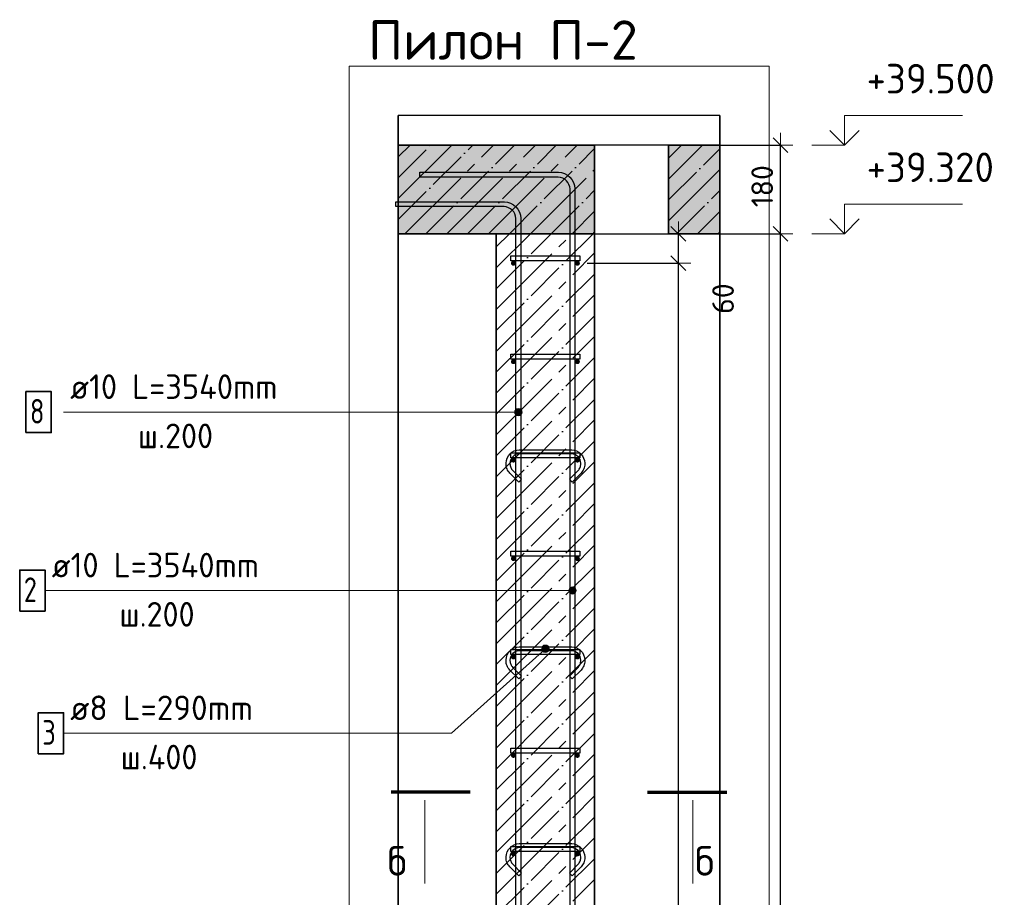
# Model space of a CAD drawing. Header units: millimetres. Extents: x -2995 to 60896, y -2809 to 57831.
# Tile 122 of 169: x 55301 to 57300, y 24514 to 26297. Entities that reach past the tile are written whole.
import ezdxf

# ---------------------------------------------------------------- set-up
doc = ezdxf.new("R2010")
doc.units = ezdxf.units.MM
doc.header["$PDMODE"] = 65
doc.linetypes.add('______11', pattern=[100, 80, -10, 0, -10])
doc.linetypes.add('______5', pattern=[220, 160, -20, 20, -20])
for name, color, linetype, lineweight in [('Standard', 7, 'Continuous', 25), ('Арм.стержн. Арматура края', 96, 'Continuous', 35), ('Арм.стержн. вертикальными 1', 22, 'Continuous', 35), ('Арм.стержн.горизонт. 1', 180, 'Continuous', 35), ('Высотная отметки_ общее', 7, 'Continuous', 13), ('Размерная линия_ общее', 7, 'Continuous', 13)]:
    doc.layers.add(name, color=color, linetype=linetype, lineweight=lineweight)
doc.layers.add('Арм.стержн.Стяжки', color=7, linetype='Continuous', lineweight=35, true_color=0x501e0f)
doc.styles.add('ISOCPEUR', font='ISOCPEUR')
doc.dimstyles.new('DIMSTYLE_12', dxfattribs={"dimtxt": 44, "dimasz": 50, "dimexe": 0, "dimexo": 0, "dimgap": 22, "dimtad": 0, "dimdec": 0, "dimrnd": 5, "dimzin": 12, "dimdsep": 46, "dimtxsty": 'ISOCPEUR', "dimblk1": 'ALL_ML_STRICH', "dimblk2": 'ALL_ML_STRICH', "dimsah": 1, "dimcen": 0, "dimclrd": 7, "dimclre": 256, "dimclrt": 7, "dimadec": 0, "dimazin": 0, "dimtfac": 1, "dimtdec": 0, "dimtix": 1, "dimtmove": 2, "dimatfit": 3, "dimfxl": 0, "dimtvp": 1.2, "dimtzin": 0, "dimlwd": 0, "dimlwe": -3, "dimarcsym": 0})
doc.dimstyles.new('DIMSTYLE_5', dxfattribs={"dimtxt": 44, "dimasz": 50, "dimexe": 0, "dimexo": 0, "dimgap": 22, "dimtad": 2, "dimdec": 0, "dimrnd": 5, "dimzin": 12, "dimdsep": 46, "dimtxsty": 'ISOCPEUR', "dimblk1": 'ALL_ML_STRICH', "dimblk2": 'ALL_ML_STRICH', "dimsah": 1, "dimcen": 0, "dimclrd": 7, "dimclre": 256, "dimclrt": 7, "dimadec": 0, "dimazin": 0, "dimtfac": 1, "dimtdec": 0, "dimtix": 1, "dimtmove": 2, "dimatfit": 3, "dimfxl": 0, "dimtzin": 0, "dimlwd": 0, "dimlwe": -3, "dimarcsym": 0})

# ---------------------------------------------------------------- blocks, each defined once
blk = doc.blocks.new('COMPLEX_ELEVATIONDIM_2')
at = {"layer": 'Высотная отметки_ общее', "color": 7, "linetype": 'Continuous', "lineweight": 13, "transparency": 33554687}
for p, q in [((56975.5, 26042), (56975.5, 26102)), ((56975.5, 26102), (57215.5, 26102)), ((56975.5, 26042), (56945.5, 26072)), ((56975.5, 26042), (57005.5, 26072)), ((56975.5, 26042), (56909.3, 26042)), ((56975.5, 26042), (56975.5, 26042)), ((56975.5, 26042), (56975.5, 26042)), ((56975.5, 26042), (56975.5, 26042)), ((56975.5, 26042), (56975.5, 26042)), ((56975.5, 25862), (56975.5, 25922)), ((56975.5, 25922), (57215.5, 25922)), ((56975.5, 25862), (56945.5, 25892)), ((56975.5, 25862), (57005.5, 25892)), ((56975.5, 25862), (56909.3, 25862)), ((56975.5, 25862), (56975.5, 25862)), ((56975.5, 25862), (56975.5, 25862)), ((56975.5, 25862), (56975.5, 25862)), ((56975.5, 25862), (56975.5, 25862)), ((56975.5, 22742), (56975.5, 22802)), ((56975.5, 22802), (57215.5, 22802)), ((56975.5, 22742), (56945.5, 22772)), ((56975.5, 22742), (57005.5, 22772)), ((56975.5, 22742), (56975.5, 22742)), ((56975.5, 22742), (56975.5, 22742)), ((56975.5, 22742), (56975.5, 22742)), ((56975.5, 22742), (56975.5, 22742))]:
    blk.add_line(p, q, dxfattribs=at)
blk.add_lwpolyline([(56975.5, 22742), (56915.5, 22742), (56915.5, 22742), (56909.3, 22742)], dxfattribs=at)
at = {"layer": 'Высотная отметки_ общее', "color": 7, "linetype": 'Continuous', "lineweight": 13, "transparency": 33554687, "char_height": 60, "width": 298.477, "attachment_point": 7, "style": 'ISOCPEUR'}
for s, insert in [('\\W0.96;+39.500', (57020.5, 26147)), ('\\W0.96;+39.320', (57020.5, 25967)), ('\\W0.96;+36.200', (57020.5, 22847))]:
    blk.add_mtext(s, dxfattribs=dict(at, insert=insert))
blk = doc.blocks.new('ALL_ML_STRICH')
at = {"color": 0, "linetype": 'ByBlock', "lineweight": -2}
for p, q in [((0, -0.5), (0, 0.5)), ((-1, 0), (0.5, 0)), ((-0.3, -0.3), (0.3, 0.3))]:
    blk.add_line(p, q, dxfattribs=at)
blk = doc.blocks.new('*D126')
at = {"layer": 'DEFPOINTS', "color": 7, "linetype": 'Continuous', "lineweight": 13, "transparency": 33554687}
for p in [(56433.2, 25802), (56433.2, 22802), (56638.2, 22802)]:
    blk.add_point(p, dxfattribs=at)
at = {"layer": 'Размерная линия_ общее', "color": 253, "linetype": 'Continuous', "lineweight": -2, "true_color": 0xa0a0a0, "transparency": 33554687}
for p, q in [((56453.2, 25802), (56638.2, 25802)), ((56453.2, 22802), (56638.2, 22802))]:
    blk.add_line(p, q, dxfattribs=at)
at = {"layer": 'Размерная линия_ общее', "color": 7, "linetype": 'Continuous', "lineweight": -2, "transparency": 33554687}
blk.add_line((56638.2, 22802), (56638.2, 25802), dxfattribs=at)
at = {"layer": 'Размерная линия_ общее', "color": 7, "linetype": 'Continuous', "lineweight": 13, "transparency": 33554687, "xscale": 50, "yscale": 50, "zscale": 50}
for p, rotation in [((56638.2, 25802), 90), ((56638.2, 22802), 270)]:
    blk.add_blockref('ALL_ML_STRICH', p, dxfattribs=dict(at, rotation=rotation))
at = {"layer": 'Размерная линия_ общее', "color": 7, "linetype": 'Continuous', "lineweight": 13, "transparency": 33554687, "insert": (56579.2, 24154), "char_height": 44, "width": 2.2, "attachment_point": 1, "rotation": 90, "line_spacing_factor": 0.60241, "style": 'ISOCPEUR'}
blk.add_mtext('\\W0.91;15х200=3000', dxfattribs=at)
blk = doc.blocks.new('*D127')
at = {"layer": 'DEFPOINTS', "color": 7, "linetype": 'Continuous', "lineweight": 13, "transparency": 33554687}
for p in [(56468.2, 25862), (56433.2, 25802), (56638.2, 25802)]:
    blk.add_point(p, dxfattribs=at)
at = {"layer": 'Размерная линия_ общее', "color": 253, "linetype": 'Continuous', "lineweight": -2, "true_color": 0xa0a0a0, "transparency": 33554687}
for p, q in [((56488.2, 25862), (56638.2, 25862)), ((56453.2, 25802), (56638.2, 25802))]:
    blk.add_line(p, q, dxfattribs=at)
at = {"layer": 'Размерная линия_ общее', "color": 7, "linetype": 'Continuous', "lineweight": -2, "transparency": 33554687}
blk.add_line((56638.2, 25802), (56638.2, 25862), dxfattribs=at)
at = {"layer": 'Размерная линия_ общее', "color": 7, "linetype": 'Continuous', "lineweight": 13, "transparency": 33554687, "xscale": 50, "yscale": 50, "zscale": 50}
for p, rotation in [((56638.2, 25862), 90), ((56638.2, 25802), 270)]:
    blk.add_blockref('ALL_ML_STRICH', p, dxfattribs=dict(at, rotation=rotation))
at = {"layer": 'Размерная линия_ общее', "color": 7, "linetype": 'Continuous', "lineweight": 13, "transparency": 33554687, "insert": (56729, 25730.2), "char_height": 44, "width": 88, "attachment_point": 5, "rotation": 90, "style": 'ISOCPEUR'}
blk.add_mtext('\\A1;{60}', dxfattribs=at)
blk = doc.blocks.new('*D128')
at = {"layer": 'DEFPOINTS', "color": 7, "linetype": 'Continuous', "lineweight": 13, "transparency": 33554687}
for p in [(56468.2, 25862), (56516.2, 22742), (56845.5, 22742)]:
    blk.add_point(p, dxfattribs=at)
at = {"layer": 'Размерная линия_ общее', "color": 253, "linetype": 'Continuous', "lineweight": -2, "true_color": 0xa0a0a0, "transparency": 33554687}
for p, q in [((56488.2, 25862), (56845.5, 25862)), ((56536.2, 22742), (56845.5, 22742))]:
    blk.add_line(p, q, dxfattribs=at)
at = {"layer": 'Размерная линия_ общее', "color": 7, "linetype": 'Continuous', "lineweight": -2, "transparency": 33554687}
blk.add_line((56845.5, 22742), (56845.5, 25862), dxfattribs=at)
at = {"layer": 'Размерная линия_ общее', "color": 7, "linetype": 'Continuous', "lineweight": 13, "transparency": 33554687, "xscale": 50, "yscale": 50, "zscale": 50}
for p, rotation in [((56845.5, 25862), 90), ((56845.5, 22742), 270)]:
    blk.add_blockref('ALL_ML_STRICH', p, dxfattribs=dict(at, rotation=rotation))
at = {"layer": 'Размерная линия_ общее', "color": 7, "linetype": 'Continuous', "lineweight": 13, "transparency": 33554687, "insert": (56808.5, 24308.6), "char_height": 44, "width": 176, "attachment_point": 5, "rotation": 90, "style": 'ISOCPEUR'}
blk.add_mtext('\\A1;{3120}', dxfattribs=at)
blk = doc.blocks.new('*D129')
at = {"layer": 'DEFPOINTS', "color": 7, "linetype": 'Continuous', "lineweight": 13, "transparency": 33554687}
for p in [(56646.7, 26042), (56468.2, 25862), (56845.5, 25862)]:
    blk.add_point(p, dxfattribs=at)
at = {"layer": 'Размерная линия_ общее', "color": 253, "linetype": 'Continuous', "lineweight": -2, "true_color": 0xa0a0a0, "transparency": 33554687}
for p, q in [((56666.7, 26042), (56845.5, 26042)), ((56488.2, 25862), (56845.5, 25862))]:
    blk.add_line(p, q, dxfattribs=at)
at = {"layer": 'Размерная линия_ общее', "color": 7, "linetype": 'Continuous', "lineweight": -2, "transparency": 33554687}
blk.add_line((56845.5, 25862), (56845.5, 26042), dxfattribs=at)
at = {"layer": 'Размерная линия_ общее', "color": 7, "linetype": 'Continuous', "lineweight": 13, "transparency": 33554687, "xscale": 50, "yscale": 50, "zscale": 50}
for p, rotation in [((56845.5, 26042), 90), ((56845.5, 25862), 270)]:
    blk.add_blockref('ALL_ML_STRICH', p, dxfattribs=dict(at, rotation=rotation))
at = {"layer": 'Размерная линия_ общее', "color": 7, "linetype": 'Continuous', "lineweight": 13, "transparency": 33554687, "insert": (56808.5, 25958.6), "char_height": 44, "width": 132, "attachment_point": 5, "rotation": 90, "style": 'ISOCPEUR'}
blk.add_mtext('\\A1;{180}', dxfattribs=at)

msp = doc.modelspace()

# ---------------------------------------------------------------- hatches: boundary and pattern name
at = {"linetype": 'Continuous', "lineweight": -3, "transparency": 33554687}
msp.add_hatch(color=9, dxfattribs=at).paths.add_polyline_path([(56468.2, 25862), (56468.2, 26042), (56069.5, 26042), (56069.5, 25862)])
at = {"linetype": '______5', "lineweight": -3, "transparency": 33554687}
msp.add_hatch(color=9, dxfattribs=at).paths.add_polyline_path([(56618.2, 26042), (56618.2, 25862), (56722.4, 25862), (56722.4, 26042)])
at = {"layer": 'Арм.стержн. вертикальными 1', "linetype": 'Continuous', "lineweight": 13, "transparency": 33554687}
for points in [[(56306.8, 25495.9), (56306.8, 25503.4), (56305.7, 25499.6)], [(56306.8, 25503.4), (56309.5, 25493.2), (56309.5, 25506.1)], [(56306.8, 25503.4), (56306.8, 25495.9), (56309.5, 25493.2)], [(56309.5, 25506.1), (56313.2, 25492.1), (56313.2, 25507.1)], [(56309.5, 25506.1), (56309.5, 25493.2), (56313.2, 25492.1)], [(56313.2, 25507.1), (56313.2, 25492.1), (56317, 25493.2)], [(56313.2, 25507.1), (56317, 25493.2), (56317, 25506.1)], [(56317, 25506.1), (56317, 25493.2), (56319.7, 25495.9)], [(56317, 25506.1), (56319.7, 25495.9), (56319.7, 25503.4)], [(56319.7, 25503.4), (56319.7, 25495.9), (56320.7, 25499.6)], [(56416.8, 25133.4), (56416.8, 25140.9), (56415.7, 25137.1)], [(56416.8, 25140.9), (56419.5, 25130.7), (56419.5, 25143.6)], [(56416.8, 25140.9), (56416.8, 25133.4), (56419.5, 25130.7)], [(56419.5, 25143.6), (56423.2, 25129.6), (56423.2, 25144.6)], [(56419.5, 25143.6), (56419.5, 25130.7), (56423.2, 25129.6)], [(56423.2, 25144.6), (56423.2, 25129.6), (56427, 25130.7)], [(56423.2, 25144.6), (56427, 25130.7), (56427, 25143.6)], [(56427, 25143.6), (56427, 25130.7), (56429.7, 25133.4)], [(56427, 25143.6), (56429.7, 25133.4), (56429.7, 25140.9)], [(56429.7, 25140.9), (56429.7, 25133.4), (56430.7, 25137.1)]]:
    msp.add_hatch(color=7, dxfattribs=at).paths.add_polyline_path(points)
at = {"layer": 'Арм.стержн.горизонт. 1', "linetype": 'Continuous', "lineweight": 50, "transparency": 33554687}
for points in [[(56308.2, 25802), (56307.9, 25804), (56306.8, 25805.6), (56305.2, 25806.7), (56303.2, 25807), (56301.3, 25806.7), (56299.7, 25805.6), (56298.6, 25804), (56298.2, 25802), (56298.6, 25800.1), (56299.7, 25798.5), (56301.3, 25797.4), (56303.2, 25797), (56305.2, 25797.4), (56306.8, 25798.5), (56307.9, 25800.1)], [(56438.2, 25802), (56437.9, 25804), (56436.8, 25805.6), (56435.2, 25806.7), (56433.2, 25807), (56431.3, 25806.7), (56429.7, 25805.6), (56428.6, 25804), (56428.2, 25802), (56428.6, 25800.1), (56429.7, 25798.5), (56431.3, 25797.4), (56433.2, 25797), (56435.2, 25797.4), (56436.8, 25798.5), (56437.9, 25800.1)], [(56308.2, 25602), (56307.9, 25604), (56306.8, 25605.6), (56305.2, 25606.7), (56303.2, 25607), (56301.3, 25606.7), (56299.7, 25605.6), (56298.6, 25604), (56298.2, 25602), (56298.6, 25600.1), (56299.7, 25598.5), (56301.3, 25597.4), (56303.2, 25597), (56305.2, 25597.4), (56306.8, 25598.5), (56307.9, 25600.1)], [(56438.2, 25602), (56437.9, 25604), (56436.8, 25605.6), (56435.2, 25606.7), (56433.2, 25607), (56431.3, 25606.7), (56429.7, 25605.6), (56428.6, 25604), (56428.2, 25602), (56428.6, 25600.1), (56429.7, 25598.5), (56431.3, 25597.4), (56433.2, 25597), (56435.2, 25597.4), (56436.8, 25598.5), (56437.9, 25600.1)], [(56308.2, 25402), (56307.9, 25404), (56306.8, 25405.6), (56305.2, 25406.7), (56303.2, 25407), (56301.3, 25406.7), (56299.7, 25405.6), (56298.6, 25404), (56298.2, 25402), (56298.6, 25400.1), (56299.7, 25398.5), (56301.3, 25397.4), (56303.2, 25397), (56305.2, 25397.4), (56306.8, 25398.5), (56307.9, 25400.1)], [(56438.2, 25402), (56437.9, 25404), (56436.8, 25405.6), (56435.2, 25406.7), (56433.2, 25407), (56431.3, 25406.7), (56429.7, 25405.6), (56428.6, 25404), (56428.2, 25402), (56428.6, 25400.1), (56429.7, 25398.5), (56431.3, 25397.4), (56433.2, 25397), (56435.2, 25397.4), (56436.8, 25398.5), (56437.9, 25400.1)], [(56308.2, 25202), (56307.9, 25204), (56306.8, 25205.6), (56305.2, 25206.7), (56303.2, 25207), (56301.3, 25206.7), (56299.7, 25205.6), (56298.6, 25204), (56298.2, 25202), (56298.6, 25200.1), (56299.7, 25198.5), (56301.3, 25197.4), (56303.2, 25197), (56305.2, 25197.4), (56306.8, 25198.5), (56307.9, 25200.1)], [(56438.2, 25202), (56437.9, 25204), (56436.8, 25205.6), (56435.2, 25206.7), (56433.2, 25207), (56431.3, 25206.7), (56429.7, 25205.6), (56428.6, 25204), (56428.2, 25202), (56428.6, 25200.1), (56429.7, 25198.5), (56431.3, 25197.4), (56433.2, 25197), (56435.2, 25197.4), (56436.8, 25198.5), (56437.9, 25200.1)], [(56308.2, 25002), (56307.9, 25004), (56306.8, 25005.6), (56305.2, 25006.7), (56303.2, 25007), (56301.3, 25006.7), (56299.7, 25005.6), (56298.6, 25004), (56298.2, 25002), (56298.6, 25000.1), (56299.7, 24998.5), (56301.3, 24997.4), (56303.2, 24997), (56305.2, 24997.4), (56306.8, 24998.5), (56307.9, 25000.1)], [(56438.2, 25002), (56437.9, 25004), (56436.8, 25005.6), (56435.2, 25006.7), (56433.2, 25007), (56431.3, 25006.7), (56429.7, 25005.6), (56428.6, 25004), (56428.2, 25002), (56428.6, 25000.1), (56429.7, 24998.5), (56431.3, 24997.4), (56433.2, 24997), (56435.2, 24997.4), (56436.8, 24998.5), (56437.9, 25000.1)], [(56308.2, 24802), (56307.9, 24804), (56306.8, 24805.6), (56305.2, 24806.7), (56303.2, 24807), (56301.3, 24806.7), (56299.7, 24805.6), (56298.6, 24804), (56298.2, 24802), (56298.6, 24800.1), (56299.7, 24798.5), (56301.3, 24797.4), (56303.2, 24797), (56305.2, 24797.4), (56306.8, 24798.5), (56307.9, 24800.1)], [(56438.2, 24802), (56437.9, 24804), (56436.8, 24805.6), (56435.2, 24806.7), (56433.2, 24807), (56431.3, 24806.7), (56429.7, 24805.6), (56428.6, 24804), (56428.2, 24802), (56428.6, 24800.1), (56429.7, 24798.5), (56431.3, 24797.4), (56433.2, 24797), (56435.2, 24797.4), (56436.8, 24798.5), (56437.9, 24800.1)], [(56308.2, 24602), (56307.9, 24604), (56306.8, 24605.6), (56305.2, 24606.7), (56303.2, 24607), (56301.3, 24606.7), (56299.7, 24605.6), (56298.6, 24604), (56298.2, 24602), (56298.6, 24600.1), (56299.7, 24598.5), (56301.3, 24597.4), (56303.2, 24597), (56305.2, 24597.4), (56306.8, 24598.5), (56307.9, 24600.1)], [(56438.2, 24602), (56437.9, 24604), (56436.8, 24605.6), (56435.2, 24606.7), (56433.2, 24607), (56431.3, 24606.7), (56429.7, 24605.6), (56428.6, 24604), (56428.2, 24602), (56428.6, 24600.1), (56429.7, 24598.5), (56431.3, 24597.4), (56433.2, 24597), (56435.2, 24597.4), (56436.8, 24598.5), (56437.9, 24600.1)]]:
    msp.add_hatch(color=4, dxfattribs=at).paths.add_polyline_path(points)
at = {"layer": 'Арм.стержн.Стяжки', "linetype": 'Continuous', "lineweight": 13, "transparency": 33554687}
for points in [[(56360.9, 25017.4), (56369.8, 25011.6), (56361.1, 25021.2)], [(56366, 25011.8), (56360.9, 25017.4), (56362.7, 25013.9)], [(56360.9, 25017.4), (56366, 25011.8), (56369.8, 25011.6)], [(56361.1, 25021.2), (56373.3, 25013.3), (56363.2, 25024.5)], [(56361.1, 25021.2), (56369.8, 25011.6), (56373.3, 25013.3)], [(56363.2, 25024.5), (56375.3, 25016.6), (56366.7, 25026.2)], [(56363.2, 25024.5), (56373.3, 25013.3), (56375.3, 25016.6)], [(56366.7, 25026.2), (56375.3, 25016.6), (56375.5, 25020.4)], [(56366.7, 25026.2), (56375.5, 25020.4), (56370.5, 25026)], [(56370.5, 25026), (56375.5, 25020.4), (56373.8, 25023.9)]]:
    msp.add_hatch(color=7, dxfattribs=at).paths.add_polyline_path(points)

# ---------------------------------------------------------------- linework, layer by layer
at = {"color": 7, "linetype": 'Continuous', "lineweight": 25, "transparency": 33554687}
for p, q in [((56069.5, 26092), (56069.5, 25812)), ((56722.4, 25812), (56722.4, 26092)), ((56618.2, 26042), (56468.2, 26042)), ((56468.2, 25862), (56618.2, 25862))]:
    msp.add_line(p, q, dxfattribs=at)
at = {"color": 253, "linetype": '______11', "lineweight": -3, "true_color": 0xababab, "transparency": 33554687}
for p, q in [((56069.5, 25975.8), (56135.8, 26042)), ((56069.5, 25891), (56220.6, 26042)), ((56125.5, 25862), (56305.5, 26042)), ((56210.3, 25862), (56390.3, 26042)), ((56295.2, 25862), (56468.2, 26035.1)), ((56618.2, 26015.4), (56644.9, 26042)), ((56618.2, 25930.6), (56722.4, 26034.8)), ((56380, 25862), (56468.2, 25950.3)), ((56634.6, 25862), (56722.4, 25949.9)), ((56464.9, 25862), (56468.2, 25865.4)), ((56719.4, 25862), (56722.4, 25865.1))]:
    msp.add_line(p, q, dxfattribs=at)
at = {"color": 253, "linetype": '______5', "lineweight": -3, "true_color": 0xababab, "transparency": 33554687}
for p, q in [((56069.5, 26018.3), (56093.3, 26042)), ((56069.5, 25933.4), (56178.2, 26042)), ((56083, 25862), (56263, 26042)), ((56167.9, 25862), (56347.9, 26042)), ((56252.7, 25862), (56432.7, 26042)), ((56618.2, 25973), (56687.3, 26042)), ((56337.6, 25862), (56468.2, 25992.7)), ((56618.2, 25888.1), (56722.4, 25992.3)), ((56422.4, 25862), (56468.2, 25907.8)), ((56677, 25862), (56722.4, 25907.5))]:
    msp.add_line(p, q, dxfattribs=at)
at = {"color": 7, "linetype": 'Continuous', "lineweight": 35, "transparency": 33554687}
for p, q in [((56468.2, 26042), (56069.5, 26042)), ((56468.2, 25862), (56468.2, 26042)), ((56618.2, 26042), (56618.2, 25862)), ((56722.4, 26042), (56618.2, 26042)), ((56069.5, 25862), (56268.2, 25862)), ((56618.2, 25862), (56722.4, 25862))]:
    msp.add_line(p, q, dxfattribs=at)
at = {"color": 7, "linetype": 'Continuous', "lineweight": 13, "transparency": 33554687}
msp.add_line((56268.2, 25862), (56468.2, 25862), dxfattribs=at)
at = {"layer": 'Standard', "color": 52, "linetype": 'Continuous', "lineweight": -3, "transparency": 33554687}
for p, q in [((56722.4, 26102.3), (56069.5, 26102.3)), ((56722.4, 26102.3), (56069.5, 26102.3)), ((56069.5, 26102.3), (56069.5, 22396.8)), ((56069.5, 22396.8), (56069.5, 26102.3)), ((56722.4, 26102.3), (56722.4, 22396.8)), ((56722.4, 22396.8), (56722.4, 26102.3))]:
    msp.add_line(p, q, dxfattribs=at)
at = {"layer": 'Standard', "color": 7, "linetype": 'Continuous', "lineweight": 70, "transparency": 33554687}
for p, q in [((56215.7, 24727.5), (56054.9, 24727.5)), ((56575.7, 24727.5), (56736.5, 24727.5))]:
    msp.add_line(p, q, dxfattribs=at)
at = {"layer": 'Standard', "color": 7, "linetype": 'Continuous', "lineweight": 13, "transparency": 33554687}
for p, q in [((56123.4, 24711.5), (56123.4, 24541.9)), ((56667.9, 24711.5), (56667.9, 24541.9))]:
    msp.add_line(p, q, dxfattribs=at)
msp.add_lwpolyline([(55969.5, 22296.8), (56822.4, 22296.8), (56822.4, 26202.3), (55969.5, 26202.3), (55969.5, 22296.8)], dxfattribs=at)
at = {"layer": 'Арм.стержн. Арматура края', "color": 4, "linetype": 'Continuous', "lineweight": 25, "transparency": 33554687}
for points in [[(56438.2, 25807), (56298.2, 25807), (56298.2, 25817), (56438.2, 25817), (56438.2, 25807)], [(56438.2, 25607), (56298.2, 25607), (56298.2, 25617), (56438.2, 25617), (56438.2, 25607)], [(56438.2, 25407), (56298.2, 25407), (56298.2, 25417), (56438.2, 25417), (56438.2, 25407)], [(56438.2, 25207), (56298.2, 25207), (56298.2, 25217), (56438.2, 25217), (56438.2, 25207)], [(56438.2, 25007), (56298.2, 25007), (56298.2, 25017), (56438.2, 25017), (56438.2, 25007)], [(56438.2, 24807), (56298.2, 24807), (56298.2, 24817), (56438.2, 24817), (56438.2, 24807)], [(56438.2, 24607), (56298.2, 24607), (56298.2, 24617), (56438.2, 24617), (56438.2, 24607)]]:
    msp.add_lwpolyline(points, dxfattribs=at)
at = {"layer": 'Арм.стержн. вертикальными 1', "color": 7, "linetype": 'Continuous', "lineweight": 13, "transparency": 33554687}
for p, q in [((55389.7, 25499.6), (56134.7, 25499.6)), ((56134.7, 25499.6), (56313.2, 25499.6)), ((56305.7, 25499.6), (56305.7, 25499.6)), ((56313.2, 25507.1), (56313.2, 25507.1)), ((56320.7, 25499.6), (56320.7, 25499.6)), ((56313.2, 25492.1), (56313.2, 25492.1)), ((55352.2, 25137.1), (56097.2, 25137.1)), ((56097.2, 25137.1), (56423.2, 25137.1)), ((56415.7, 25137.1), (56415.7, 25137.1)), ((56423.2, 25144.6), (56423.2, 25144.6)), ((56430.7, 25137.1), (56430.7, 25137.1)), ((56423.2, 25129.6), (56423.2, 25129.6))]:
    msp.add_line(p, q, dxfattribs=at)
at = {"layer": 'Арм.стержн. вертикальными 1', "color": 4, "linetype": 'Continuous', "lineweight": 25, "transparency": 33554687}
for points in [[(56418.2, 22742), (56418.2, 25953), (56417.6, 25957.5), (56416.1, 25962.1), (56413.8, 25966.3), (56410.9, 25969.7), (56407.5, 25972.6), (56403.3, 25974.9), (56398.7, 25976.4), (56394.2, 25977), (56113.2, 25977), (56113.2, 25987), (56394.9, 25987), (56401, 25986.2), (56407.3, 25984.1), (56413.2, 25980.8), (56418, 25976.8), (56422, 25972), (56425.3, 25966.1), (56427.4, 25959.8), (56428.2, 25953.7), (56428.2, 22742), (56418.2, 22742)], [(56418.2, 22742), (56418.2, 25953), (56417.6, 25957.5), (56416.1, 25962.1), (56413.8, 25966.3), (56410.9, 25969.7), (56407.5, 25972.6), (56403.3, 25974.9), (56398.7, 25976.4), (56394.2, 25977), (56113.2, 25977), (56113.2, 25987), (56394.9, 25987), (56401, 25986.2), (56407.3, 25984.1), (56413.2, 25980.8), (56418, 25976.8), (56422, 25972), (56425.3, 25966.1), (56427.4, 25959.8), (56428.2, 25953.7), (56428.2, 22742), (56418.2, 22742)], [(56308.2, 22742), (56308.2, 25893), (56307.6, 25897.5), (56306.1, 25902.1), (56303.8, 25906.3), (56300.9, 25909.7), (56297.5, 25912.6), (56293.3, 25914.9), (56288.7, 25916.4), (56284.2, 25917), (56064.5, 25917), (56064.5, 25927), (56284.9, 25927), (56291, 25926.2), (56297.3, 25924.1), (56303.2, 25920.8), (56308, 25916.8), (56312, 25912), (56315.3, 25906.1), (56317.4, 25899.8), (56318.2, 25893.7), (56318.2, 22742), (56308.2, 22742)], [(56308.2, 22742), (56308.2, 25893), (56307.6, 25897.5), (56306.1, 25902.1), (56303.8, 25906.3), (56300.9, 25909.7), (56297.5, 25912.6), (56293.3, 25914.9), (56288.7, 25916.4), (56284.2, 25917), (56064.5, 25917), (56064.5, 25927), (56284.9, 25927), (56291, 25926.2), (56297.3, 25924.1), (56303.2, 25920.8), (56308, 25916.8), (56312, 25912), (56315.3, 25906.1), (56317.4, 25899.8), (56318.2, 25893.7), (56318.2, 22742), (56308.2, 22742)]]:
    msp.add_lwpolyline(points, dxfattribs=at)
at = {"layer": 'Арм.стержн. вертикальными 1', "color": 7, "linetype": 'Continuous', "lineweight": 35, "transparency": 33554687}
for points in [[(55313.1, 25458), (55364.7, 25458), (55364.7, 25541.3), (55313.1, 25541.3), (55313.1, 25458)], [(55300.6, 25095.5), (55352.2, 25095.5), (55352.2, 25178.8), (55300.6, 25178.8), (55300.6, 25095.5)]]:
    msp.add_lwpolyline(points, dxfattribs=at)
at = {"layer": 'Арм.стержн. вертикальными 1', "color": 7, "linetype": 'Continuous', "lineweight": 13, "transparency": 33554687}
for centre in [(56313.2, 25499.6), (56423.2, 25137.1)]:
    msp.add_circle(centre, 7.5, dxfattribs=at)
at = {"layer": 'Арм.стержн.горизонт. 1', "color": 52, "linetype": 'Continuous', "lineweight": 25, "transparency": 33554687}
for p, q in [((56268.2, 25862), (56268.2, 22742)), ((56468.2, 25862), (56468.2, 22742))]:
    msp.add_line(p, q, dxfattribs=at)
at = {"layer": 'Арм.стержн.Стяжки', "color": 7, "linetype": 'Continuous', "lineweight": 13, "transparency": 33554687}
for p, q in [((56177.2, 24847.1), (56368.2, 25018.9)), ((56363.2, 25024.5), (56363.2, 25024.5)), ((56373.8, 25023.9), (56373.8, 25023.9)), ((56362.7, 25013.9), (56362.7, 25013.9)), ((56373.3, 25013.3), (56373.3, 25013.3)), ((55389.7, 24847.1), (56177.2, 24847.1))]:
    msp.add_line(p, q, dxfattribs=at)
at = {"layer": 'Арм.стержн.Стяжки', "color": 40, "linetype": 'Continuous', "lineweight": 25, "transparency": 33554687}
for points in [[(56416.8, 25363.2), (56434.7, 25381), (56435.9, 25382.5), (56437, 25384), (56437.9, 25385.6), (56438.7, 25387.3), (56439.3, 25389), (56439.8, 25390.8), (56440.1, 25392.6), (56440.2, 25394.5), (56440.2, 25395.7), (56439.7, 25399.3), (56438.5, 25403), (56436.7, 25406.3), (56434.4, 25409), (56431.6, 25411.3), (56428.3, 25413.2), (56424.6, 25414.4), (56421, 25414.9), (56315.5, 25414.9), (56311.9, 25414.4), (56308.2, 25413.2), (56304.8, 25411.3), (56302.1, 25409), (56299.8, 25406.3), (56298, 25403), (56296.7, 25399.3), (56296.2, 25395.7), (56296.2, 25394.5), (56296.4, 25392.6), (56296.7, 25390.8), (56297.1, 25389), (56297.8, 25387.3), (56298.5, 25385.6), (56299.5, 25384), (56300.6, 25382.5), (56301.8, 25381), (56319.7, 25363.2), (56314, 25357.5), (56296, 25375.6), (56294.3, 25377.5), (56292.8, 25379.6), (56291.5, 25381.9), (56290.4, 25384.2), (56289.5, 25386.6), (56288.8, 25389.1), (56288.4, 25391.7), (56288.2, 25394.2), (56288.2, 25396.2), (56288.9, 25401.1), (56290.6, 25406.2), (56293.2, 25410.9), (56296.4, 25414.7), (56300.3, 25417.9), (56305, 25420.6), (56310, 25422.2), (56314.9, 25422.9), (56421.6, 25422.9), (56426.4, 25422.2), (56431.5, 25420.6), (56436.2, 25417.9), (56440.1, 25414.7), (56443.3, 25410.9), (56445.9, 25406.2), (56447.6, 25401.1), (56448.2, 25396.2), (56448.2, 25394.2), (56448.1, 25391.7), (56447.6, 25389.1), (56447, 25386.6), (56446.1, 25384.2), (56445, 25381.9), (56443.7, 25379.6), (56442.2, 25377.5), (56440.5, 25375.6), (56422.5, 25357.5), (56416.8, 25363.2)], [(56416.8, 24963.2), (56434.7, 24981), (56435.9, 24982.5), (56437, 24984), (56437.9, 24985.6), (56438.7, 24987.3), (56439.3, 24989), (56439.8, 24990.8), (56440.1, 24992.6), (56440.2, 24994.5), (56440.2, 24995.7), (56439.7, 24999.3), (56438.5, 25003), (56436.7, 25006.3), (56434.4, 25009), (56431.6, 25011.3), (56428.3, 25013.2), (56424.6, 25014.4), (56421, 25014.9), (56315.5, 25014.9), (56311.9, 25014.4), (56308.2, 25013.2), (56304.8, 25011.3), (56302.1, 25009), (56299.8, 25006.3), (56298, 25003), (56296.7, 24999.3), (56296.2, 24995.7), (56296.2, 24994.5), (56296.4, 24992.6), (56296.7, 24990.8), (56297.1, 24989), (56297.8, 24987.3), (56298.5, 24985.6), (56299.5, 24984), (56300.6, 24982.5), (56301.8, 24981), (56319.7, 24963.2), (56314, 24957.5), (56296, 24975.6), (56294.3, 24977.5), (56292.8, 24979.6), (56291.5, 24981.9), (56290.4, 24984.2), (56289.5, 24986.6), (56288.8, 24989.1), (56288.4, 24991.7), (56288.2, 24994.2), (56288.2, 24996.2), (56288.9, 25001.1), (56290.6, 25006.2), (56293.2, 25010.9), (56296.4, 25014.7), (56300.3, 25017.9), (56305, 25020.6), (56310, 25022.2), (56314.9, 25022.9), (56421.6, 25022.9), (56426.4, 25022.2), (56431.5, 25020.6), (56436.2, 25017.9), (56440.1, 25014.7), (56443.3, 25010.9), (56445.9, 25006.2), (56447.6, 25001.1), (56448.2, 24996.2), (56448.2, 24994.2), (56448.1, 24991.7), (56447.6, 24989.1), (56447, 24986.6), (56446.1, 24984.2), (56445, 24981.9), (56443.7, 24979.6), (56442.2, 24977.5), (56440.5, 24975.6), (56422.5, 24957.5), (56416.8, 24963.2)], [(56416.8, 24563.2), (56434.7, 24581), (56435.9, 24582.5), (56437, 24584), (56437.9, 24585.6), (56438.7, 24587.3), (56439.3, 24589), (56439.8, 24590.8), (56440.1, 24592.6), (56440.2, 24594.5), (56440.2, 24595.7), (56439.7, 24599.3), (56438.5, 24603), (56436.7, 24606.3), (56434.4, 24609), (56431.6, 24611.3), (56428.3, 24613.2), (56424.6, 24614.4), (56421, 24614.9), (56315.5, 24614.9), (56311.9, 24614.4), (56308.2, 24613.2), (56304.8, 24611.3), (56302.1, 24609), (56299.8, 24606.3), (56298, 24603), (56296.7, 24599.3), (56296.2, 24595.7), (56296.2, 24594.5), (56296.4, 24592.6), (56296.7, 24590.8), (56297.1, 24589), (56297.8, 24587.3), (56298.5, 24585.6), (56299.5, 24584), (56300.6, 24582.5), (56301.8, 24581), (56319.7, 24563.2), (56314, 24557.5), (56296, 24575.6), (56294.3, 24577.5), (56292.8, 24579.6), (56291.5, 24581.9), (56290.4, 24584.2), (56289.5, 24586.6), (56288.8, 24589.1), (56288.4, 24591.7), (56288.2, 24594.2), (56288.2, 24596.2), (56288.9, 24601.1), (56290.6, 24606.2), (56293.2, 24610.9), (56296.4, 24614.7), (56300.3, 24617.9), (56305, 24620.6), (56310, 24622.2), (56314.9, 24622.9), (56421.6, 24622.9), (56426.4, 24622.2), (56431.5, 24620.6), (56436.2, 24617.9), (56440.1, 24614.7), (56443.3, 24610.9), (56445.9, 24606.2), (56447.6, 24601.1), (56448.2, 24596.2), (56448.2, 24594.2), (56448.1, 24591.7), (56447.6, 24589.1), (56447, 24586.6), (56446.1, 24584.2), (56445, 24581.9), (56443.7, 24579.6), (56442.2, 24577.5), (56440.5, 24575.6), (56422.5, 24557.5), (56416.8, 24563.2)]]:
    msp.add_lwpolyline(points, dxfattribs=at)
at = {"layer": 'Арм.стержн.Стяжки', "color": 7, "linetype": 'Continuous', "lineweight": 35, "transparency": 33554687}
msp.add_lwpolyline([(55338.1, 24805.5), (55389.7, 24805.5), (55389.7, 24888.8), (55338.1, 24888.8), (55338.1, 24805.5)], dxfattribs=at)
at = {"layer": 'Арм.стержн.Стяжки', "color": 7, "linetype": 'Continuous', "lineweight": 13, "transparency": 33554687}
msp.add_circle((56368.2, 25018.9), 7.5, dxfattribs=at)
at = {"layer": 'Размерная линия_ общее', "color": 253, "linetype": '______11', "lineweight": -3, "true_color": 0xababab, "transparency": 33554687}
for p, q in [((56268.2, 25665.4), (56464.9, 25862)), ((56268.2, 25750.3), (56380, 25862)), ((56268.2, 25835.1), (56295.2, 25862)), ((56268.2, 25580.6), (56468.2, 25780.6)), ((56268.2, 25495.7), (56468.2, 25695.7)), ((56268.2, 25410.9), (56468.2, 25610.9)), ((56268.2, 25326), (56468.2, 25526)), ((56268.2, 25241.1), (56468.2, 25441.1)), ((56268.2, 25156.3), (56468.2, 25356.3)), ((56268.2, 25071.4), (56468.2, 25271.4)), ((56268.2, 24986.6), (56468.2, 25186.6)), ((56268.2, 24901.7), (56468.2, 25101.7)), ((56268.2, 24816.9), (56468.2, 25016.9)), ((56268.2, 24732), (56468.2, 24932)), ((56268.2, 24647.2), (56468.2, 24847.2)), ((56268.2, 24562.3), (56468.2, 24762.3)), ((56268.2, 24477.5), (56468.2, 24677.5)), ((56268.2, 24392.6), (56468.2, 24592.6))]:
    msp.add_line(p, q, dxfattribs=at)
at = {"layer": 'Размерная линия_ общее', "color": 253, "linetype": '______5', "lineweight": -3, "true_color": 0xababab, "transparency": 33554687}
for p, q in [((56268.2, 25707.8), (56422.4, 25862)), ((56268.2, 25792.7), (56337.6, 25862)), ((56268.2, 25623), (56468.2, 25823)), ((56268.2, 25538.1), (56468.2, 25738.1)), ((56268.2, 25453.3), (56468.2, 25653.3)), ((56268.2, 25368.4), (56468.2, 25568.4)), ((56268.2, 25283.6), (56468.2, 25483.6)), ((56268.2, 25198.7), (56468.2, 25398.7)), ((56268.2, 25113.9), (56468.2, 25313.9)), ((56268.2, 25029), (56468.2, 25229)), ((56268.2, 24944.2), (56468.2, 25144.2)), ((56268.2, 24859.3), (56468.2, 25059.3)), ((56268.2, 24774.5), (56468.2, 24974.5)), ((56268.2, 24689.6), (56468.2, 24889.6)), ((56268.2, 24604.8), (56468.2, 24804.8)), ((56268.2, 24519.9), (56468.2, 24719.9)), ((56268.2, 24435), (56468.2, 24635)), ((56268.2, 24350.2), (56468.2, 24550.2))]:
    msp.add_line(p, q, dxfattribs=at)
at = {"layer": 'Размерная линия_ общее', "color": 7, "linetype": 'Continuous', "lineweight": 35, "transparency": 33554687}
for p, q in [((56468.2, 25862), (56268.2, 25862)), ((56268.2, 25862), (56268.2, 22742)), ((56468.2, 22742), (56468.2, 25862))]:
    msp.add_line(p, q, dxfattribs=at)

# ---------------------------------------------------------------- block references
at = {"layer": 'Высотная отметки_ общее', "color": 7, "linetype": 'Continuous', "lineweight": 13, "transparency": 33554687}
msp.add_blockref('COMPLEX_ELEVATIONDIM_2', (0, 0), dxfattribs=at)

# ---------------------------------------------------------------- texts
at = {"layer": 'Standard', "color": 7, "linetype": 'Continuous', "lineweight": 13, "transparency": 33554687, "style": 'ISOCPEUR'}
for s, insert, char_height, width, attachment_point in [('\\A1;{\\fISOCPEUR|i0|b0;\\H80.000000;\\W1.000000;\\C7;Пилон П-2}\\P', (56008.3, 26255.5), 80, 550.788, 4), ('\\A1;{\\fISOCPEUR|i0|b0;\\H60.000000;\\W1.000000;\\C7;б}\\P', (56047.5, 24557.9), 60, 65.333, 7), ('\\A1;{\\fISOCPEUR|i0|b0;\\H60.000000;\\W1.000000;\\C7;б}\\P', (56671.8, 24557.9), 60, 65.333, 7)]:
    msp.add_mtext(s, dxfattribs=dict(at, insert=insert, char_height=char_height, width=width, attachment_point=attachment_point))
at = {"layer": 'Арм.стержн. вертикальными 1', "color": 7, "linetype": 'Continuous', "lineweight": 25, "transparency": 33554687, "char_height": 50, "attachment_point": 7, "style": 'ISOCPEUR'}
for s, insert, width in [('\\W0.96;ø10 L=3540mm ', (55403.1, 25526.3), 493.775), ('\\W0.78;8', (55321.4, 25476.3), 54.401), ('\\W0.95;ш.200 ', (55540.6, 25426.3), 218.666), ('\\W0.96;ø10 L=3540mm ', (55365.6, 25163.8), 493.775), ('\\W0.78;2', (55308.9, 25113.8), 54.401), ('\\W0.95;ш.200 ', (55503.1, 25063.8), 218.666)]:
    msp.add_mtext(s, dxfattribs=dict(at, insert=insert, width=width))
at = {"layer": 'Арм.стержн.Стяжки', "color": 7, "linetype": 'Continuous', "lineweight": 25, "transparency": 33554687, "char_height": 50, "attachment_point": 7, "style": 'ISOCPEUR'}
for s, insert, width in [('\\W0.98;ø8 L=290mm ', (55403.1, 24873.8), 429.211), ('\\W0.78;3', (55346.4, 24823.8), 54.401), ('\\W0.95;ш.400 ', (55505.6, 24773.8), 223.706)]:
    msp.add_mtext(s, dxfattribs=dict(at, insert=insert, width=width))

# ---------------------------------------------------------------- dimensions: what is measured, and where the dimension line sits
at = {"layer": 'Размерная линия_ общее', "color": 7, "linetype": 'Continuous', "lineweight": 13, "transparency": 33554687}
for base, p1, p2, dimstyle, picture, middle in [((56845.5, 26042), (56488.2, 25862), (56666.7, 26042), 'DIMSTYLE_5', '*D129', (56808.5, 25958.6)), ((56638.2, 25862), (56453.2, 25802), (56488.2, 25862), 'DIMSTYLE_12', '*D127', (56729, 25730.2)), ((56845.5, 25862), (56536.2, 22742), (56488.2, 25862), 'DIMSTYLE_5', '*D128', (56808.5, 24308.6))]:
    dim = msp.add_linear_dim(base=base, p1=p1, p2=p2, angle=90, dimstyle=dimstyle, override={"dimpost": '<>', "dimclrd": 7, "dimclre": 253, "dimclrt": 7, "dimlwd": 0, "dimlwe": 65533}, dxfattribs=at)
    dim.commit()
    dim.dimension.update_dxf_attribs({"geometry": picture, "text_midpoint": middle, "dimtype": 160})
dim = msp.add_linear_dim(base=(56638.2, 25802), p1=(56453.2, 22802), p2=(56453.2, 25802), angle=90, text='\\W0.91;15х200=3000', dimstyle='DIMSTYLE_5', override={"dimpost": '<>', "dimclrd": 7, "dimclre": 253, "dimclrt": 7, "dimlwd": 0, "dimlwe": 65533}, dxfattribs=at)
dim.commit()
dim.dimension.update_dxf_attribs({"geometry": '*D126', "text_midpoint": (56616.2, 24302), "dimtype": 160})

doc.saveas('drawing.dxf')
